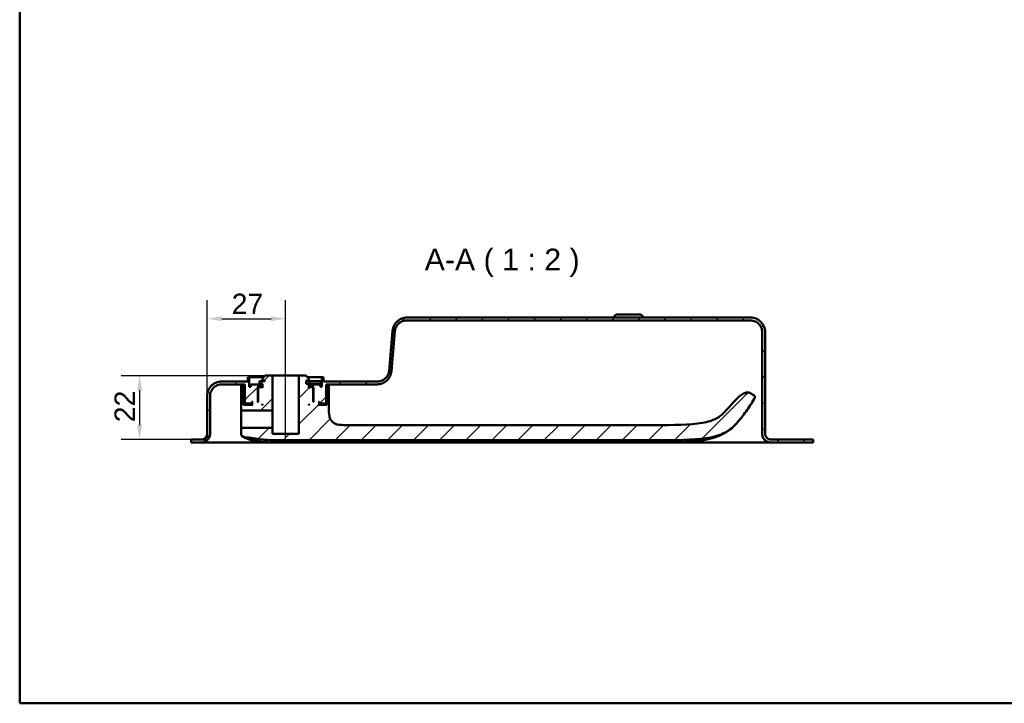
# Model space of a CAD drawing. Header units: millimetres. Extents: x 20 to 833, y 20 to 574.
# Tile 1 of 13: x 20 to 359, y 20 to 255. Entities that reach past the tile are written whole.
import ezdxf

# ---------------------------------------------------------------- set-up
doc = ezdxf.new("R2010")
doc.units = ezdxf.units.MM
doc.header["$LTSCALE"] = 2
for name, color, linetype, lineweight in [('Bemaßungen(DIN)', 7, 'Continuous', 25), ('Mittellinie(DIN)', 7, 'Continuous', 25), ('Sichtbare Kanten(DIN)', 7, 'Continuous', 50), ('Skizziergeometrie(DIN)', 7, 'Continuous', 50), ('Symbole(DIN)', 7, 'Continuous', 25)]:
    doc.layers.add(name, color=color, linetype=linetype, lineweight=lineweight)
doc.layers.add('Schraffur', color=179, linetype='Continuous', lineweight=9, true_color=0x1e1e47)
doc.styles.add('Aktuell-DINGroßer Text', font='arial.ttf')
doc.styles.add('STANDARD-DIN~0', font='arial.ttf')
doc.dimstyles.new('CAD-LAN', dxfattribs={"dimscale": 2, "dimtxt": 3.5, "dimasz": 2.5, "dimexe": 3.175, "dimexo": 0, "dimgap": 0.8, "dimtad": 1, "dimrnd": 1e-08, "dimtxsty": 'STANDARD-DIN~0', "dimcen": 0.09, "dimdle": 10, "dimclrd": 250, "dimclre": 250, "dimclrt": 250, "dimadec": 0, "dimazin": 2, "dimtfac": 1, "dimtmove": 0, "dimatfit": 3, "dimfxl": 1, "dimtolj": 1, "dimtzin": 0, "dimlwd": 25, "dimlwe": 25, "dimarcsym": 0})

# ---------------------------------------------------------------- blocks, each defined once
blk = doc.blocks.new('Ränder Standardrahmen')
at = {"layer": 'Skizziergeometrie(DIN)', "flags": 128}
blk.add_lwpolyline([(10, 10), (10, 287), (410, 287), (410, 10), (10, 10)], dxfattribs=at)
blk = doc.blocks.new('*D25')
at = {"layer": 'Bemaßungen(DIN)', "color": 250, "linetype": 'Continuous', "lineweight": 25, "true_color": 0x3f3f3f, "transparency": 16777216}
for p, q in [((84.51, 125.79), (84.51, 158.74)), ((111.51, 137.79), (111.51, 158.74)), ((89.51, 152.39), (106.51, 152.39))]:
    blk.add_line(p, q, dxfattribs=at)
at = {"layer": 'Bemaßungen(DIN)', "color": 250, "linetype": 'Continuous', "true_color": 0x3f3f3f, "transparency": 16777216}
for points in [[(89.51, 153.22), (89.51, 151.55), (84.51, 152.39)], [(106.51, 153.22), (106.51, 151.55), (111.51, 152.39)]]:
    blk.add_solid(points, dxfattribs=at)
at = {"layer": 'Defpoints', "color": 0, "linetype": 'Continuous', "transparency": 16777216}
for p in [(111.51, 152.39), (111.51, 137.79), (84.51, 125.79)]:
    blk.add_point(p, dxfattribs=at)
at = {"layer": 'Bemaßungen(DIN)', "color": 250, "linetype": 'Continuous', "lineweight": 25, "true_color": 0x3f3f3f, "transparency": 16777216, "insert": (92.93, 161.02), "char_height": 7, "attachment_point": 1, "style": 'STANDARD-DIN~0'}
blk.add_mtext('\\A1;27', dxfattribs=at)
blk = doc.blocks.new('*D26')
at = {"layer": 'Bemaßungen(DIN)', "color": 250, "linetype": 'Continuous', "lineweight": 25, "true_color": 0x3f3f3f, "transparency": 16777216}
for p, q in [((104.51, 132.79), (54.91, 132.79)), ((61.26, 127.79), (61.26, 115.79)), ((80.01, 110.79), (54.91, 110.79))]:
    blk.add_line(p, q, dxfattribs=at)
at = {"layer": 'Bemaßungen(DIN)', "color": 250, "linetype": 'Continuous', "true_color": 0x3f3f3f, "transparency": 16777216}
for points in [[(60.42, 127.79), (62.09, 127.79), (61.26, 132.79)], [(60.42, 115.79), (62.09, 115.79), (61.26, 110.79)]]:
    blk.add_solid(points, dxfattribs=at)
at = {"layer": 'Defpoints', "color": 0, "linetype": 'Continuous', "transparency": 16777216}
for p in [(104.51, 132.79), (61.26, 110.79), (80.01, 110.79)]:
    blk.add_point(p, dxfattribs=at)
at = {"layer": 'Bemaßungen(DIN)', "color": 250, "linetype": 'Continuous', "lineweight": 25, "true_color": 0x3f3f3f, "transparency": 16777216, "insert": (52.63, 116.76), "char_height": 7, "attachment_point": 1, "rotation": 90, "style": 'STANDARD-DIN~0'}
blk.add_mtext('\\A1;22', dxfattribs=at)

msp = doc.modelspace()

# ---------------------------------------------------------------- hatches: boundary and pattern name
at = {"layer": 'Schraffur'}
h = msp.add_hatch(dxfattribs=at)
h.set_pattern_fill('ANSI31', color=256, scale=50.8, style=0)
h.set_pattern_definition([(45, (0, 0), (-4.49013, 4.49013), [])])
edge = h.paths.add_edge_path()
edge.add_spline(control_points=[(85.505, 125.793), (85.505, 126.071), (85.534, 126.348), (85.646, 126.884), (85.728, 127.141), (86.046, 127.871), (86.351, 128.307), (87.097, 129.027), (87.53, 129.31), (88.482, 129.695), (88.989, 129.793), (89.505, 129.793)], knot_values=[-0.6314442, -0.6314442, -0.6314442, -0.6314442, -0.5478443, -0.5478443, -0.4667749, -0.4667749, -0.3085769, -0.3085769, -0.1547676, -0.1547676, 0, 0, 0, 0], degree=3, periodic=0)
edge.add_line((89.505, 129.793), (97.505, 129.793))
edge.add_line((97.505, 129.793), (97.505, 123.393))
edge.add_line((97.505, 123.393), (97.705, 123.193))
edge.add_line((97.705, 123.193), (99.805, 123.193))
edge.add_line((99.805, 123.193), (99.905, 123.293))
edge.add_line((99.905, 123.293), (99.905, 123.793))
edge.add_line((99.905, 123.793), (100.205, 123.793))
edge.add_line((100.205, 123.793), (100.005, 123.593))
edge.add_line((100.005, 123.593), (100.005, 122.993))
edge.add_line((100.005, 122.993), (100.205, 122.793))
edge.add_line((100.205, 122.793), (97.066, 122.793))
edge.add_line((97.066, 122.793), (97.066, 129.293))
edge.add_line((97.066, 129.293), (96.182, 129.293))
edge.add_line((96.182, 129.293), (96.182, 120.992))
edge.add_spline(control_points=[(96.182, 120.992), (96.182, 120.978), (96.183, 120.965), (96.189, 120.938), (96.193, 120.925), (96.209, 120.888), (96.224, 120.867), (96.261, 120.831), (96.283, 120.816), (96.33, 120.797), (96.356, 120.792), (96.382, 120.792)], knot_values=[-0.0315719, -0.0315719, -0.0315719, -0.0315719, -0.0273922, -0.0273922, -0.0233389, -0.0233389, -0.0154291, -0.0154291, -0.0077385, -0.0077385, 0, 0, 0, 0], degree=3, periodic=0)
edge.add_line((96.382, 120.792), (106.955, 120.792))
edge.add_line((106.955, 120.792), (106.955, 132.793))
edge.add_line((106.955, 132.793), (104.505, 132.793))
edge.add_line((104.505, 132.793), (103.505, 131.793))
edge.add_line((103.505, 131.793), (103.505, 131.093))
edge.add_line((103.505, 131.093), (104.405, 131.093))
edge.add_line((104.405, 131.093), (104.405, 130.893))
edge.add_line((104.405, 130.893), (102.488, 130.893))
edge.add_line((102.488, 130.893), (102.488, 129.993))
edge.add_line((102.488, 129.993), (103.505, 129.993))
edge.add_line((103.505, 129.993), (103.505, 128.593))
edge.add_line((103.505, 128.593), (103.305, 128.793))
edge.add_line((103.305, 128.793), (102.205, 128.793))
edge.add_line((102.205, 128.793), (102.005, 128.593))
edge.add_line((102.005, 128.593), (102.005, 123.793))
edge.add_line((102.005, 123.793), (101.755, 123.793))
edge.add_line((101.755, 123.793), (101.955, 123.993))
edge.add_line((101.955, 123.993), (101.955, 128.793))
edge.add_line((101.955, 128.793), (101.755, 128.993))
edge.add_line((101.755, 128.993), (102.505, 128.993))
edge.add_line((102.505, 128.993), (102.505, 129.793))
edge.add_line((102.505, 129.793), (99.505, 129.793))
edge.add_line((99.505, 129.793), (99.505, 128.993))
edge.add_line((99.505, 128.993), (99.005, 128.993))
edge.add_line((99.005, 128.993), (99.005, 132.293))
edge.add_line((99.005, 132.293), (98.505, 132.293))
edge.add_line((98.505, 132.293), (98.505, 130.793))
edge.add_line((98.505, 130.793), (89.505, 130.793))
edge.add_spline(control_points=[(89.505, 130.793), (89.157, 130.793), (88.811, 130.757), (88.141, 130.616), (87.819, 130.513), (86.907, 130.116), (86.361, 129.736), (85.461, 128.802), (85.109, 128.261), (84.627, 127.071), (84.505, 126.437), (84.505, 125.793)], knot_values=[-0.7893052, -0.7893052, -0.7893052, -0.7893052, -0.6848053, -0.6848053, -0.5834686, -0.5834686, -0.3857211, -0.3857211, -0.1934595, -0.1934595, 0, 0, 0, 0], degree=3, periodic=0)
edge.add_line((84.505, 125.793), (84.505, 112.793))
edge.add_spline(control_points=[(84.505, 112.793), (84.505, 112.653), (84.491, 112.515), (84.434, 112.247), (84.393, 112.118), (84.234, 111.753), (84.082, 111.535), (83.709, 111.175), (83.492, 111.034), (83.017, 110.841), (82.763, 110.793), (82.505, 110.793)], knot_values=[-0.3157221, -0.3157221, -0.3157221, -0.3157221, -0.2739221, -0.2739221, -0.2333875, -0.2333875, -0.1542884, -0.1542884, -0.0773838, -0.0773838, -0.0000019, -0.0000019, -0.0000019, -0.0000019], degree=3, periodic=0)
edge.add_line((82.505, 110.793), (80.005, 110.793))
edge.add_line((80.005, 110.793), (80.005, 110.763))
edge.add_line((80.005, 110.763), (79.005, 110.763))
edge.add_line((79.005, 110.763), (79.005, 109.793))
edge.add_line((79.005, 109.793), (82.505, 109.793))
edge.add_spline(control_points=[(82.505, 109.793), (82.714, 109.793), (82.921, 109.814), (83.324, 109.898), (83.517, 109.96), (84.064, 110.198), (84.391, 110.427), (84.931, 110.987), (85.143, 111.311), (85.432, 112.025), (85.505, 112.406), (85.505, 112.793)], knot_values=[-0.4735814, -0.4735814, -0.4735814, -0.4735814, -0.4108832, -0.4108832, -0.3500812, -0.3500812, -0.2314327, -0.2314327, -0.1160757, -0.1160757, 0, 0, 0, 0], degree=3, periodic=0)
edge.add_line((85.505, 112.793), (85.505, 125.793))
h.paths.add_polyline_path([(103.305, 122.793), (103.505, 122.993), (103.505, 122.793)], flags=0)
edge = h.paths.add_edge_path()
edge.add_spline(control_points=[(271.505, 151.793), (271.783, 151.793), (272.06, 151.764), (272.596, 151.651), (272.854, 151.569), (273.584, 151.251), (274.02, 150.947), (274.74, 150.2), (275.022, 149.767), (275.407, 148.816), (275.505, 148.308), (275.505, 147.793)], knot_values=[-0.6314442, -0.6314442, -0.6314442, -0.6314442, -0.5478443, -0.5478443, -0.4667749, -0.4667749, -0.3085769, -0.3085769, -0.1547676, -0.1547676, 0, 0, 0, 0], degree=3, periodic=0)
edge.add_line((275.505, 147.793), (275.505, 112.793))
edge.add_spline(control_points=[(275.505, 112.793), (275.505, 112.584), (275.526, 112.376), (275.611, 111.974), (275.673, 111.781), (275.911, 111.234), (276.139, 110.906), (276.699, 110.366), (277.024, 110.155), (277.738, 109.866), (278.118, 109.793), (278.505, 109.793)], knot_values=[-0.4735831, -0.4735831, -0.4735831, -0.4735831, -0.4108832, -0.4108832, -0.3500812, -0.3500812, -0.2314327, -0.2314327, -0.1160757, -0.1160757, -0.0000071, -0.0000071, -0.0000071, -0.0000071], degree=3, periodic=0)
edge.add_line((278.505, 109.793), (293.005, 109.793))
edge.add_line((293.005, 109.793), (293.005, 110.793))
edge.add_line((293.005, 110.793), (278.505, 110.793))
edge.add_spline(control_points=[(278.505, 110.793), (278.366, 110.793), (278.227, 110.807), (277.959, 110.863), (277.831, 110.904), (277.466, 111.063), (277.248, 111.215), (276.888, 111.589), (276.747, 111.805), (276.554, 112.281), (276.505, 112.535), (276.505, 112.793)], knot_values=[-0.3157143, -0.3157143, -0.3157143, -0.3157143, -0.2739221, -0.2739221, -0.2333875, -0.2333875, -0.1542884, -0.1542884, -0.0773838, -0.0773838, 0, 0, 0, 0], degree=3, periodic=0)
edge.add_line((276.505, 112.793), (276.505, 147.793))
edge.add_spline(control_points=[(276.505, 147.793), (276.505, 148.14), (276.469, 148.486), (276.329, 149.157), (276.226, 149.478), (275.828, 150.391), (275.448, 150.936), (274.515, 151.836), (273.973, 152.189), (272.784, 152.67), (272.15, 152.793), (271.505, 152.793)], knot_values=[-0.7893052, -0.7893052, -0.7893052, -0.7893052, -0.6848053, -0.6848053, -0.5834686, -0.5834686, -0.3857211, -0.3857211, -0.1934595, -0.1934595, 0, 0, 0, 0], degree=3, periodic=0)
edge.add_line((271.505, 152.793), (153.278, 152.793))
edge.add_spline(control_points=[(153.278, 152.793), (152.667, 152.793), (152.065, 152.682), (150.943, 152.254), (150.434, 151.947), (149.506, 151.137), (149.108, 150.626), (148.527, 149.48), (148.351, 148.86), (148.296, 148.218)], knot_values=[-0.746746, -0.746746, -0.746746, -0.746746, -0.5633329, -0.5633329, -0.3859905, -0.3859905, -0.193102, -0.193102, 0, 0, 0, 0], degree=3, periodic=0)
edge.add_line((148.296, 148.218), (147.12, 134.452))
edge.add_spline(control_points=[(147.12, 134.452), (147.078, 133.965), (146.95, 133.492), (146.532, 132.628), (146.252, 132.242), (145.543, 131.558), (145.109, 131.275), (144.156, 130.89), (143.649, 130.793), (143.135, 130.793)], knot_values=[-0.5973968, -0.5973968, -0.5973968, -0.5973968, -0.4506663, -0.4506663, -0.3087924, -0.3087924, -0.1544816, -0.1544816, 0, 0, 0, 0], degree=3, periodic=0)
edge.add_line((143.135, 130.793), (124.505, 130.793))
edge.add_line((124.505, 130.793), (124.505, 132.293))
edge.add_line((124.505, 132.293), (124.005, 132.293))
edge.add_line((124.005, 132.293), (124.005, 128.993))
edge.add_line((124.005, 128.993), (123.505, 128.993))
edge.add_line((123.505, 128.993), (123.505, 129.793))
edge.add_line((123.505, 129.793), (120.505, 129.793))
edge.add_line((120.505, 129.793), (120.505, 128.993))
edge.add_line((120.505, 128.993), (121.255, 128.993))
edge.add_line((121.255, 128.993), (121.055, 128.793))
edge.add_line((121.055, 128.793), (121.055, 123.993))
edge.add_line((121.055, 123.993), (121.255, 123.793))
edge.add_line((121.255, 123.793), (121.005, 123.793))
edge.add_line((121.005, 123.793), (121.005, 128.593))
edge.add_line((121.005, 128.593), (120.805, 128.793))
edge.add_line((120.805, 128.793), (119.705, 128.793))
edge.add_line((119.705, 128.793), (119.505, 128.593))
edge.add_line((119.505, 128.593), (119.505, 129.993))
edge.add_line((119.505, 129.993), (118.605, 129.993))
edge.add_line((118.605, 129.993), (118.605, 131.093))
edge.add_line((118.605, 131.093), (119.505, 131.093))
edge.add_line((119.505, 131.093), (119.505, 131.793))
edge.add_line((119.505, 131.793), (118.505, 132.793))
edge.add_line((118.505, 132.793), (116.055, 132.793))
edge.add_line((116.055, 132.793), (116.055, 112.793))
edge.add_line((116.055, 112.793), (106.955, 112.793))
edge.add_line((106.955, 112.793), (106.955, 114.793))
edge.add_line((106.955, 114.793), (96.382, 114.793))
edge.add_spline(control_points=[(96.382, 114.793), (96.368, 114.793), (96.354, 114.791), (96.327, 114.786), (96.314, 114.782), (96.278, 114.766), (96.256, 114.75), (96.22, 114.713), (96.206, 114.691), (96.186, 114.644), (96.182, 114.619), (96.182, 114.593)], knot_values=[-0.0315719, -0.0315719, -0.0315719, -0.0315719, -0.0273918, -0.0273918, -0.0233382, -0.0233382, -0.0154284, -0.0154284, -0.0077381, -0.0077381, 0, 0, 0, 0], degree=3, periodic=0)
edge.add_line((96.182, 114.593), (96.182, 113.017))
edge.add_spline(control_points=[(96.182, 113.017), (96.182, 112.866), (96.182, 112.718), (96.218, 112.487), (96.242, 112.401), (96.326, 112.24), (96.383, 112.172), (96.587, 112), (96.761, 111.922), (96.941, 111.841)], knot_values=[-0.1648888, -0.1648888, -0.1648888, -0.1648888, -0.1216223, -0.1216223, -0.0914607, -0.0914607, -0.0593273, -0.0593273, -0.0000074, -0.0000074, -0.0000074, -0.0000074], degree=3, periodic=0)
edge.add_line((96.941, 111.841), (97.51, 111.584))
edge.add_spline(control_points=[(97.51, 111.584), (97.563, 111.56), (97.604, 111.542), (97.7, 111.523), (97.745, 111.525), (97.804, 111.527)], knot_values=[-0.0352044, -0.0352044, -0.0352044, -0.0352044, -0.0177737, -0.0177737, 0, 0, 0, 0], degree=3, periodic=0)
edge.add_spline(control_points=[(97.804, 111.527), (98.441, 111.547), (99.076, 111.481), (100.357, 111.277), (100.986, 111.139), (101.583, 111.036)], knot_values=[-0.3581126, -0.3581126, -0.3581126, -0.3581126, -0.1813191, -0.1813191, 0, 0, 0, 0], degree=3, periodic=0)
edge.add_spline(control_points=[(101.583, 111.036), (102.017, 110.961), (102.458, 110.9), (103.383, 110.795), (103.875, 110.753), (104.364, 110.722)], knot_values=[-0.279174, -0.279174, -0.279174, -0.279174, -0.1469208, -0.1469208, 0, 0, 0, 0], degree=3, periodic=0)
edge.add_spline(control_points=[(104.364, 110.722), (105.496, 110.649), (106.74, 110.626), (109.006, 110.606), (110.186, 110.608), (111.366, 110.608)], knot_values=[-0.6798684, -0.6798684, -0.6798684, -0.6798684, -0.3539335, -0.3539335, 0, 0, 0, 0], degree=3, periodic=0)
edge.add_line((111.366, 110.608), (238.22, 110.608))
edge.add_spline(control_points=[(238.22, 110.608), (246.097, 110.608), (251.666, 110.608), (258.517, 111.611), (260.526, 112.155), (264.4, 113.996), (265.669, 115.288), (266.732, 116.469)], knot_values=[-1.5083222, -1.5083222, -1.5083222, -1.5083222, -0.8447784, -0.8447784, -0.4766175, -0.4766175, 0, 0, 0, 0], degree=3, periodic=0)
edge.add_spline(control_points=[(266.732, 116.469), (267.878, 117.743), (268.954, 119.074), (270.971, 121.862), (271.906, 123.312), (272.767, 124.809)], knot_values=[-1.0323361, -1.0323361, -1.0323361, -1.0323361, -0.5182091, -0.5182091, -0.0000071, -0.0000071, -0.0000071, -0.0000071], degree=3, periodic=0)
edge.add_spline(control_points=[(272.767, 124.809), (272.854, 124.961), (272.942, 125.116), (273.006, 125.343), (273.017, 125.417), (273.009, 125.56), (272.992, 125.625), (272.924, 125.765), (272.868, 125.832), (272.695, 125.994), (272.554, 126.08), (272.416, 126.165)], knot_values=[-0.1747326, -0.1747326, -0.1747326, -0.1747326, -0.122642, -0.122642, -0.09872, -0.09872, -0.076506, -0.076506, -0.0486237, -0.0486237, -0.000008, -0.000008, -0.000008, -0.000008], degree=3, periodic=0)
edge.add_line((272.416, 126.165), (271.549, 126.695))
edge.add_spline(control_points=[(271.549, 126.695), (271.449, 126.756), (271.341, 126.822), (271.094, 126.932), (270.955, 126.979), (270.579, 127.035), (270.309, 127.035), (269.349, 126.797), (268.763, 126.447), (266.351, 124.799), (264.505, 122.266), (262.528, 120.23)], knot_values=[-1.2874361, -1.2874361, -1.2874361, -1.2874361, -1.2013746, -1.2013746, -1.1219386, -1.1219386, -1.0228769, -1.0228769, -0.8514442, -0.8514442, -0.0000003, -0.0000003, -0.0000003, -0.0000003], degree=3, periodic=0)
edge.add_spline(control_points=[(262.528, 120.23), (261.785, 119.463), (260.937, 118.679), (258.406, 117.367), (256.887, 116.872), (250.653, 115.781), (245.071, 115.781), (238.22, 115.781)], knot_values=[-4.1260149, -4.1260149, -4.1260149, -4.1260149, -3.0511221, -3.0511221, -2.0553656, -2.0553656, 0, 0, 0, 0], degree=3, periodic=0)
edge.add_line((238.22, 115.781), (132.368, 115.781))
edge.add_spline(control_points=[(132.368, 115.781), (131.241, 115.781), (130.158, 115.781), (128.776, 116.145), (128.361, 116.314), (127.642, 116.8), (127.355, 117.092), (126.838, 117.882), (126.662, 118.379), (126.368, 119.775), (126.368, 120.757), (126.368, 121.781)], knot_values=[-1.1173729, -1.1173729, -1.1173729, -1.1173729, -0.7826717, -0.7826717, -0.6296764, -0.6296764, -0.486522, -0.486522, -0.3073065, -0.3073065, 0, 0, 0, 0], degree=3, periodic=0)
edge.add_line((126.368, 121.781), (126.368, 129.293))
edge.add_line((126.368, 129.293), (125.666, 129.293))
edge.add_line((125.666, 129.293), (125.666, 122.793))
edge.add_line((125.666, 122.793), (122.805, 122.793))
edge.add_line((122.805, 122.793), (123.005, 122.993))
edge.add_line((123.005, 122.993), (123.005, 123.593))
edge.add_line((123.005, 123.593), (122.805, 123.793))
edge.add_line((122.805, 123.793), (123.105, 123.793))
edge.add_line((123.105, 123.793), (123.105, 123.293))
edge.add_line((123.105, 123.293), (123.205, 123.193))
edge.add_line((123.205, 123.193), (125.305, 123.193))
edge.add_line((125.305, 123.193), (125.505, 123.393))
edge.add_line((125.505, 123.393), (125.505, 129.793))
edge.add_line((125.505, 129.793), (142.931, 129.793))
edge.add_spline(control_points=[(142.931, 129.793), (143.54, 129.793), (144.141, 129.902), (145.259, 130.328), (145.768, 130.634), (146.696, 131.44), (147.095, 131.951), (147.679, 133.095), (147.856, 133.716), (147.912, 134.357)], knot_values=[-0.7457209, -0.7457209, -0.7457209, -0.7457209, -0.5628408, -0.5628408, -0.3859976, -0.3859976, -0.1930948, -0.1930948, 0, 0, 0, 0], degree=3, periodic=0)
edge.add_line((147.912, 134.357), (149.118, 148.141))
edge.add_spline(control_points=[(149.118, 148.141), (149.16, 148.627), (149.289, 149.098), (149.707, 149.96), (149.986, 150.344), (150.694, 151.027), (151.128, 151.31), (152.081, 151.695), (152.588, 151.793), (153.103, 151.793)], knot_values=[-0.5965767, -0.5965767, -0.5965767, -0.5965767, -0.4502726, -0.4502726, -0.3087981, -0.3087981, -0.1544759, -0.1544759, 0, 0, 0, 0], degree=3, periodic=0)
edge.add_line((153.103, 151.793), (271.505, 151.793))
h.paths.add_polyline_path([(119.505, 122.993), (119.705, 122.793), (119.505, 122.793)], flags=0)

# ---------------------------------------------------------------- linework, layer by layer
at = {"layer": 'Mittellinie(DIN)', "linetype": 'Continuous'}
msp.add_line((111.505, 111.792), (111.505, 137.793), dxfattribs=at)
at = {"layer": 'Sichtbare Kanten(DIN)'}
for p, q in [((271.505, 152.793), (153.278, 152.793)), ((225.255, 153.793), (224.255, 152.793)), ((225.255, 153.793), (233.755, 153.793)), ((233.755, 153.793), (234.755, 152.793)), ((153.103, 151.793), (271.505, 151.793)), ((148.296, 148.218), (147.12, 134.452)), ((147.912, 134.357), (149.118, 148.141)), ((275.505, 147.793), (275.505, 112.793)), ((276.505, 112.793), (276.505, 147.793)), ((276.505, 147.793), (276.505, 147.793)), ((276.505, 147.793), (276.505, 112.793)), ((99.005, 132.293), (98.505, 132.293)), ((98.505, 132.293), (98.505, 130.793)), ((99.005, 128.993), (99.005, 132.293)), ((99.005, 132.293), (104.005, 132.293)), ((104.505, 132.793), (103.505, 131.793)), ((106.955, 132.793), (104.505, 132.793)), ((106.955, 120.792), (106.955, 132.793)), ((106.955, 132.793), (116.055, 132.793)), ((118.505, 132.793), (116.055, 132.793)), ((116.055, 132.793), (116.055, 112.793)), ((119.505, 131.793), (118.505, 132.793)), ((119.005, 132.293), (124.005, 132.293)), ((124.505, 132.293), (124.005, 132.293)), ((124.005, 132.293), (124.005, 128.993)), ((124.505, 130.793), (124.505, 132.293)), ((98.505, 130.793), (89.505, 130.793)), ((89.505, 129.793), (97.505, 129.793)), ((97.066, 129.293), (96.182, 129.293)), ((96.182, 129.293), (96.182, 120.992)), ((97.066, 122.793), (97.066, 129.293)), ((97.505, 129.293), (97.066, 129.293)), ((97.505, 129.793), (97.505, 123.393)), ((99.505, 128.993), (99.005, 128.993)), ((102.505, 129.793), (99.505, 129.793)), ((99.505, 129.793), (99.505, 128.993)), ((101.955, 128.793), (101.755, 128.993)), ((101.755, 128.993), (102.505, 128.993)), ((101.955, 123.993), (101.955, 128.793)), ((101.955, 128.793), (102.205, 128.793)), ((102.205, 128.793), (102.005, 128.593)), ((103.305, 128.793), (102.205, 128.793)), ((104.405, 130.893), (102.488, 130.893)), ((102.488, 130.893), (102.488, 129.993)), ((102.488, 129.993), (103.505, 129.993)), ((102.505, 128.993), (102.505, 129.793)), ((102.505, 129.793), (103.505, 129.793)), ((103.505, 128.993), (102.505, 128.993)), ((103.505, 128.593), (103.305, 128.793)), ((103.505, 128.793), (103.305, 128.793)), ((103.505, 131.793), (103.505, 131.093)), ((103.505, 131.093), (104.405, 131.093)), ((103.505, 129.993), (103.505, 128.593)), ((104.405, 131.093), (104.405, 130.893)), ((118.605, 129.993), (118.605, 131.093)), ((118.605, 131.093), (119.505, 131.093)), ((119.763, 130.893), (118.605, 130.893)), ((119.505, 129.993), (118.605, 129.993)), ((119.505, 131.093), (119.505, 131.793)), ((119.505, 128.593), (119.505, 129.993)), ((119.505, 129.993), (119.763, 129.993)), ((119.505, 129.793), (120.505, 129.793)), ((120.505, 128.993), (119.505, 128.993)), ((119.705, 128.793), (119.505, 128.593)), ((119.705, 128.793), (119.505, 128.793)), ((120.805, 128.793), (119.705, 128.793)), ((123.463, 130.893), (119.763, 130.893)), ((119.763, 130.893), (119.763, 129.993)), ((119.763, 129.993), (123.463, 129.993)), ((123.505, 129.793), (120.505, 129.793)), ((120.505, 129.793), (120.505, 128.993)), ((120.505, 128.993), (121.255, 128.993)), ((121.005, 128.593), (120.805, 128.793)), ((120.805, 128.793), (121.055, 128.793)), ((121.255, 128.993), (121.055, 128.793)), ((121.055, 128.793), (121.055, 123.993)), ((123.463, 130.893), (123.463, 129.993)), ((123.505, 128.993), (123.505, 129.793)), ((124.005, 128.993), (123.505, 128.993)), ((143.135, 130.793), (124.505, 130.793)), ((125.505, 123.393), (125.505, 129.793)), ((125.505, 129.793), (142.931, 129.793)), ((125.666, 129.293), (125.505, 129.293)), ((126.368, 129.293), (125.666, 129.293)), ((125.666, 129.293), (125.666, 122.793)), ((126.368, 121.781), (126.368, 129.293)), ((84.505, 125.793), (84.505, 112.793)), ((84.505, 112.793), (84.505, 125.793)), ((85.505, 112.793), (85.505, 125.793)), ((102.005, 128.593), (102.005, 123.793)), ((121.005, 123.793), (121.005, 128.593)), ((272.416, 126.165), (271.549, 126.695)), ((100.205, 122.793), (97.066, 122.793)), ((97.505, 123.393), (97.705, 123.193)), ((97.705, 123.193), (99.805, 123.193)), ((99.805, 123.193), (99.905, 123.293)), ((99.805, 123.193), (100.005, 123.193)), ((99.905, 123.293), (99.905, 123.793)), ((99.905, 123.793), (100.205, 123.793)), ((100.005, 123.293), (99.905, 123.293)), ((100.205, 123.793), (100.005, 123.593)), ((100.005, 123.593), (100.005, 122.993)), ((100.005, 122.993), (100.205, 122.793)), ((101.755, 123.793), (101.955, 123.993)), ((102.005, 123.793), (101.755, 123.793)), ((102.005, 123.993), (101.955, 123.993)), ((103.305, 122.793), (103.505, 122.993)), ((103.505, 122.793), (103.305, 122.793)), ((103.505, 122.993), (103.505, 122.793)), ((119.505, 122.993), (119.705, 122.793)), ((119.505, 122.793), (119.505, 122.993)), ((119.705, 122.793), (119.505, 122.793)), ((121.055, 123.993), (121.005, 123.993)), ((121.255, 123.793), (121.005, 123.793)), ((121.055, 123.993), (121.255, 123.793)), ((123.005, 123.593), (122.805, 123.793)), ((122.805, 123.793), (123.105, 123.793)), ((122.805, 122.793), (123.005, 122.993)), ((125.666, 122.793), (122.805, 122.793)), ((123.005, 122.993), (123.005, 123.593)), ((123.105, 123.293), (123.005, 123.293)), ((123.005, 123.193), (123.205, 123.193)), ((123.105, 123.793), (123.105, 123.293)), ((123.105, 123.293), (123.205, 123.193)), ((123.205, 123.193), (125.305, 123.193)), ((125.305, 123.193), (125.505, 123.393)), ((96.382, 120.792), (106.955, 120.792)), ((106.955, 120.792), (106.955, 117.793)), ((106.955, 117.793), (106.955, 114.793)), ((238.22, 115.781), (132.368, 115.781)), ((84.505, 112.793), (84.505, 112.793)), ((96.182, 114.593), (96.182, 113.017)), ((106.955, 114.793), (96.382, 114.793)), ((96.941, 111.841), (97.51, 111.584)), ((106.955, 112.793), (106.955, 114.793)), ((116.055, 112.793), (106.955, 112.793)), ((80.005, 110.763), (79.005, 110.763)), ((79.005, 110.763), (79.005, 109.793)), ((79.005, 109.793), (79.005, 110.763)), ((79.005, 109.793), (82.505, 109.793)), ((82.505, 110.793), (80.005, 110.793)), ((80.005, 110.793), (80.005, 110.763)), ((80.005, 110.793), (80.005, 110.763)), ((82.529, 109.793), (87.817, 109.793)), ((87.817, 109.793), (108.043, 109.793)), ((108.043, 109.793), (252.967, 109.793)), ((111.366, 110.608), (238.22, 110.608)), ((293.005, 110.793), (278.505, 110.793)), ((278.505, 109.793), (293.005, 109.793)), ((293.005, 109.793), (293.005, 110.793)), ((293.005, 109.793), (293.005, 110.763)), ((293.005, 109.793), (293.005, 109.793))]:
    msp.add_line(p, q, dxfattribs=at)
for points, degree, knots in [([(153.278, 152.793), (152.667, 152.793), (152.065, 152.682), (150.943, 152.254), (150.434, 151.947), (149.506, 151.137), (149.108, 150.626), (148.527, 149.48), (148.351, 148.86), (148.296, 148.218)], 3, [-0.74674605, -0.74674605, -0.74674605, -0.74674605, -0.56333292, -0.56333292, -0.38599047, -0.38599047, -0.19310203, -0.19310203, 0, 0, 0, 0]), ([(276.505, 147.793), (276.505, 148.14), (276.469, 148.486), (276.329, 149.157), (276.226, 149.478), (275.828, 150.391), (275.448, 150.936), (274.515, 151.836), (273.973, 152.189), (272.784, 152.67), (272.15, 152.793), (271.505, 152.793)], 3, [-0.78930523, -0.78930523, -0.78930523, -0.78930523, -0.68480532, -0.68480532, -0.58346864, -0.58346864, -0.38572109, -0.38572109, -0.19345948, -0.19345948, 0, 0, 0, 0]), ([(149.118, 148.141), (149.16, 148.627), (149.289, 149.098), (149.707, 149.96), (149.986, 150.344), (150.694, 151.027), (151.128, 151.31), (152.081, 151.695), (152.588, 151.793), (153.103, 151.793)], 3, [-0.59657674, -0.59657674, -0.59657674, -0.59657674, -0.45027262, -0.45027262, -0.30879806, -0.30879806, -0.15447588, -0.15447588, 0, 0, 0, 0]), ([(271.505, 151.793), (271.783, 151.793), (272.06, 151.764), (272.596, 151.651), (272.854, 151.569), (273.584, 151.251), (274.02, 150.947), (274.74, 150.2), (275.022, 149.767), (275.407, 148.816), (275.505, 148.308), (275.505, 147.793)], 3, [-0.63144419, -0.63144419, -0.63144419, -0.63144419, -0.54784426, -0.54784426, -0.46677491, -0.46677491, -0.30857687, -0.30857687, -0.15476758, -0.15476758, 0, 0, 0, 0]), ([(142.931, 129.793), (143.54, 129.793), (144.141, 129.902), (145.259, 130.328), (145.768, 130.634), (146.696, 131.44), (147.095, 131.951), (147.679, 133.095), (147.856, 133.716), (147.912, 134.357)], 3, [-0.74572093, -0.74572093, -0.74572093, -0.74572093, -0.56284077, -0.56284077, -0.38599757, -0.38599757, -0.19309485, -0.19309485, 0, 0, 0, 0]), ([(147.12, 134.452), (147.078, 133.965), (146.95, 133.492), (146.532, 132.628), (146.252, 132.242), (145.543, 131.558), (145.109, 131.275), (144.156, 130.89), (143.649, 130.793), (143.135, 130.793)], 3, [-0.59739685, -0.59739685, -0.59739685, -0.59739685, -0.45066634, -0.45066634, -0.30879238, -0.30879238, -0.15448162, -0.15448162, -0.00000002, -0.00000002, -0.00000002, -0.00000002]), ([(89.505, 130.793), (89.157, 130.793), (88.811, 130.757), (88.141, 130.616), (87.819, 130.513), (86.907, 130.116), (86.361, 129.736), (85.461, 128.802), (85.109, 128.261), (84.627, 127.071), (84.505, 126.437), (84.505, 125.793)], 3, [-0.78930523, -0.78930523, -0.78930523, -0.78930523, -0.68480532, -0.68480532, -0.58346864, -0.58346864, -0.38572109, -0.38572109, -0.19345948, -0.19345948, 0, 0, 0, 0]), ([(85.505, 125.793), (85.505, 126.071), (85.534, 126.348), (85.646, 126.884), (85.728, 127.141), (86.046, 127.871), (86.351, 128.307), (87.097, 129.027), (87.53, 129.31), (88.482, 129.695), (88.989, 129.793), (89.505, 129.793)], 3, [-0.63144419, -0.63144419, -0.63144419, -0.63144419, -0.54784426, -0.54784426, -0.46677491, -0.46677491, -0.30857687, -0.30857687, -0.15476759, -0.15476759, 0, 0, 0, 0]), ([(271.549, 126.695), (271.449, 126.756), (271.341, 126.822), (271.094, 126.932), (270.955, 126.979), (270.579, 127.035), (270.309, 127.035), (269.349, 126.797), (268.763, 126.447), (266.351, 124.799), (264.505, 122.266), (262.528, 120.23)], 3, [-1.2874361, -1.2874361, -1.2874361, -1.2874361, -1.2013746, -1.2013746, -1.1219386, -1.1219386, -1.0228769, -1.0228769, -0.8514442, -0.8514442, -0.0000003, -0.0000003, -0.0000003, -0.0000003]), ([(272.767, 124.809), (272.854, 124.961), (272.942, 125.116), (273.006, 125.343), (273.017, 125.417), (273.009, 125.56), (272.992, 125.625), (272.924, 125.765), (272.868, 125.832), (272.695, 125.994), (272.554, 126.08), (272.416, 126.165)], 3, [-0.17473264, -0.17473264, -0.17473264, -0.17473264, -0.12264195, -0.12264195, -0.09871995, -0.09871995, -0.07650599, -0.07650599, -0.04862372, -0.04862372, -0.00000804, -0.00000804, -0.00000804, -0.00000804]), ([(272.416, 126.165), (272.56, 126.077), (272.707, 125.989), (272.864, 125.833), (272.898, 125.793), (272.956, 125.705), (272.979, 125.656), (273.008, 125.555), (273.015, 125.502), (273.012, 125.343), (272.98, 125.236), (272.913, 125.078), (272.883, 125.018), (272.846, 124.949), (272.838, 124.934), (272.818, 124.899), (272.807, 124.88), (272.793, 124.855), (272.789, 124.848), (272.782, 124.836), (272.78, 124.832), (272.776, 124.825), (272.775, 124.823), (272.772, 124.819), (272.772, 124.817), (272.77, 124.814), (272.769, 124.813), (272.768, 124.811), (272.768, 124.81), (272.767, 124.809)], 3, [0, 0, 0, 0, 0.05051559, 0.05051559, 0.06623846, 0.06623846, 0.08204345, 0.08204345, 0.09788017, 0.09788017, 0.12993928, 0.12993928, 0.14980794, 0.14980794, 0.15559386, 0.15559386, 0.16491787, 0.16491787, 0.16962555, 0.16962555, 0.171964, 0.171964, 0.17317906, 0.17317906, 0.1738357, 0.1738357, 0.17419008, 0.17419008, 0.17455971, 0.17455971, 0.17455971, 0.17455971]), ([(266.732, 116.469), (267.878, 117.743), (268.954, 119.074), (270.971, 121.862), (271.906, 123.312), (272.767, 124.809)], 3, [-1.0323361, -1.0323361, -1.0323361, -1.0323361, -0.5182091, -0.5182091, -0.0000071, -0.0000071, -0.0000071, -0.0000071]), ([(96.182, 120.992), (96.182, 120.978), (96.183, 120.965), (96.189, 120.938), (96.193, 120.925), (96.209, 120.888), (96.224, 120.867), (96.261, 120.831), (96.283, 120.816), (96.33, 120.797), (96.356, 120.792), (96.382, 120.792)], 3, [-0.031571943, -0.031571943, -0.031571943, -0.031571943, -0.027392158, -0.027392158, -0.023338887, -0.023338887, -0.015429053, -0.015429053, -0.007738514, -0.007738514, 0, 0, 0, 0]), ([(96.206, 117.793), (96.206, 118.21), (96.204, 118.841), (96.198, 119.583), (96.194, 120.069), (96.189, 120.471), (96.185, 120.768), (96.182, 120.951), (96.182, 120.992), (96.182, 120.992)], 3, [0, 0, 0, 0, 0.12296015, 0.18444022, 0.2459203, 0.30740037, 0.36888044, 0.43036052, 0.49150589, 0.49150589, 0.49150589, 0.49150589]), ([(132.368, 115.781), (131.241, 115.781), (130.158, 115.781), (128.776, 116.145), (128.361, 116.314), (127.642, 116.8), (127.355, 117.092), (126.838, 117.882), (126.662, 118.379), (126.368, 119.775), (126.368, 120.757), (126.368, 121.781)], 3, [-1.1173729, -1.1173729, -1.1173729, -1.1173729, -0.7826717, -0.7826717, -0.6296764, -0.6296764, -0.486522, -0.486522, -0.3073065, -0.3073065, 0, 0, 0, 0]), ([(262.528, 120.23), (261.785, 119.463), (260.937, 118.679), (258.406, 117.367), (256.887, 116.872), (250.653, 115.781), (245.071, 115.781), (238.22, 115.781)], 3, [-4.1260149, -4.1260149, -4.1260149, -4.1260149, -3.0511221, -3.0511221, -2.0553656, -2.0553656, 0, 0, 0, 0]), ([(96.182, 114.593), (96.182, 114.593), (96.182, 114.634), (96.185, 114.818), (96.189, 115.115), (96.194, 115.516), (96.198, 116.003), (96.204, 116.744), (96.206, 117.375), (96.206, 117.793)], 3, [0.49214697, 0.49214697, 0.49214697, 0.49214697, 0.5533206, 0.61480065, 0.6762807, 0.73776075, 0.7992408, 0.86072085, 0.98368095, 0.98368095, 0.98368095, 0.98368095]), ([(238.22, 110.608), (246.097, 110.608), (251.666, 110.608), (258.517, 111.611), (260.526, 112.155), (264.4, 113.996), (265.669, 115.288), (266.732, 116.469)], 3, [-1.5083222, -1.5083222, -1.5083222, -1.5083222, -0.8447784, -0.8447784, -0.4766175, -0.4766175, 0, 0, 0, 0]), ([(238.22, 109.793), (238.597, 109.793), (239.352, 109.794), (240.485, 109.794), (241.996, 109.797), (243.886, 109.813), (245.776, 109.845), (247.666, 109.903), (249.555, 109.994), (251.44, 110.131), (253.32, 110.324), (255.191, 110.591), (257.046, 110.949), (258.876, 111.424), (260.661, 112.043), (262.716, 112.996), (264.301, 114.049), (265.449, 115.076), (266.235, 115.917), (266.732, 116.469)], 5, [0, 0, 0, 0, 0, 0, 0.188639, 0.3776471, 0.5666552, 0.7556633, 0.9446714, 1.1336795, 1.3226876, 1.5116957, 1.7007038, 1.8897119, 2.07872, 2.2677281, 2.4567361, 2.6457442, 3.0237604, 3.0237604, 3.0237604, 3.0237604, 3.0237604, 3.0237604]), ([(84.505, 112.793), (84.505, 112.653), (84.491, 112.515), (84.434, 112.247), (84.393, 112.118), (84.234, 111.753), (84.082, 111.535), (83.709, 111.175), (83.492, 111.034), (83.017, 110.841), (82.763, 110.793), (82.505, 110.793)], 3, [-0.31572209, -0.31572209, -0.31572209, -0.31572209, -0.27392213, -0.27392213, -0.23338746, -0.23338746, -0.15428844, -0.15428844, -0.07738379, -0.07738379, -0.00000194, -0.00000194, -0.00000194, -0.00000194]), ([(82.505, 109.793), (82.714, 109.793), (82.921, 109.814), (83.324, 109.898), (83.517, 109.96), (84.064, 110.198), (84.391, 110.427), (84.931, 110.987), (85.143, 111.311), (85.432, 112.025), (85.505, 112.406), (85.505, 112.793)], 3, [-0.47358135, -0.47358135, -0.47358135, -0.47358135, -0.41088319, -0.41088319, -0.35008119, -0.35008119, -0.23143265, -0.23143265, -0.11607569, -0.11607569, 0, 0, 0, 0]), ([(96.382, 114.793), (96.368, 114.793), (96.354, 114.791), (96.327, 114.786), (96.314, 114.782), (96.278, 114.766), (96.256, 114.75), (96.22, 114.713), (96.206, 114.691), (96.186, 114.644), (96.182, 114.619), (96.182, 114.593)], 3, [-0.031571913, -0.031571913, -0.031571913, -0.031571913, -0.0273918, -0.0273918, -0.023338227, -0.023338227, -0.015428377, -0.015428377, -0.007738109, -0.007738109, 0, 0, 0, 0]), ([(96.182, 113.017), (96.182, 112.866), (96.182, 112.718), (96.218, 112.487), (96.242, 112.401), (96.326, 112.24), (96.383, 112.172), (96.587, 112), (96.761, 111.922), (96.941, 111.841)], 3, [-0.1648888, -0.1648888, -0.1648888, -0.1648888, -0.12162228, -0.12162228, -0.09146067, -0.09146067, -0.0593273, -0.0593273, -0.00000738, -0.00000738, -0.00000738, -0.00000738]), ([(98.856, 110.862), (98.758, 110.894), (98.663, 110.926), (98.27, 111.062), (97.999, 111.167), (97.485, 111.386), (97.26, 111.496), (96.748, 111.778), (96.551, 111.961), (96.398, 112.154), (96.407, 112.145), (96.362, 112.203), (96.362, 112.204), (96.349, 112.22)], 3, [0.9123892, 0.9123892, 0.9123892, 0.9123892, 0.9497568, 0.9497568, 1.0715078, 1.0715078, 1.2223249, 1.2223249, 1.51461, 1.51461, 1.8291708, 1.8291708, 2.2485694, 2.2485694, 2.2485694, 2.2485694]), ([(275.505, 112.793), (275.505, 112.584), (275.526, 112.376), (275.611, 111.974), (275.673, 111.781), (275.911, 111.234), (276.139, 110.906), (276.699, 110.366), (277.024, 110.155), (277.738, 109.866), (278.118, 109.793), (278.505, 109.793)], 3, [-0.47358314, -0.47358314, -0.47358314, -0.47358314, -0.41088319, -0.41088319, -0.35008119, -0.35008119, -0.23143265, -0.23143265, -0.11607569, -0.11607569, -0.00000713, -0.00000713, -0.00000713, -0.00000713]), ([(278.505, 110.793), (278.366, 110.793), (278.227, 110.807), (277.959, 110.863), (277.831, 110.904), (277.466, 111.063), (277.248, 111.215), (276.888, 111.589), (276.747, 111.805), (276.554, 112.281), (276.505, 112.535), (276.505, 112.793)], 3, [-0.31571427, -0.31571427, -0.31571427, -0.31571427, -0.27392213, -0.27392213, -0.23338746, -0.23338746, -0.15428844, -0.15428844, -0.07738379, -0.07738379, 0, 0, 0, 0]), ([(82.505, 109.793), (82.505, 109.793), (82.505, 109.793), (82.505, 109.793), (82.505, 109.793), (82.506, 109.793), (82.506, 109.793), (82.509, 109.793), (82.515, 109.793), (82.529, 109.793)], 3, [60.49845366, 60.49845366, 60.49845366, 60.49845366, 60.53427733, 60.53427733, 60.56427219, 60.56427219, 60.59426706, 60.59426706, 60.74424136, 60.74424136, 60.74424136, 60.74424136]), ([(97.51, 111.584), (97.563, 111.56), (97.604, 111.542), (97.7, 111.523), (97.745, 111.525), (97.804, 111.527)], 3, [-0.035204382, -0.035204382, -0.035204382, -0.035204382, -0.017773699, -0.017773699, -0.000000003, -0.000000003, -0.000000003, -0.000000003]), ([(97.804, 111.527), (98.441, 111.547), (99.076, 111.481), (100.357, 111.277), (100.986, 111.139), (101.581, 111.036)], 3, [-0.35811259, -0.35811259, -0.35811259, -0.35811259, -0.18131912, -0.18131912, 0, 0, 0, 0]), ([(98.507, 110.984), (98.635, 110.937), (98.936, 110.831), (99.378, 110.692), (99.895, 110.553), (100.458, 110.425), (100.814, 110.352), (100.916, 110.332)], 5, [19.29728714, 19.29728714, 19.29728714, 19.29728714, 19.29728714, 19.29728714, 19.41438271, 19.54730419, 19.60041559, 19.60041559, 19.60041559, 19.60041559, 19.60041559, 19.60041559]), ([(107.56, 109.802), (107.554, 109.803), (107.548, 109.803), (107.488, 109.803), (107.435, 109.804), (107.096, 109.808), (106.811, 109.812), (105.765, 109.833), (105.005, 109.86), (103.438, 109.963), (102.628, 110.046), (101.31, 110.25), (100.786, 110.351), (100.29, 110.466)], 3, [0.00817974, 0.00817974, 0.00817974, 0.00817974, 0.01005578, 0.01005578, 0.02609863, 0.02609863, 0.11166158, 0.11166158, 0.33990077, 0.33990077, 0.58274555, 0.58274555, 0.74497816, 0.74497816, 0.74497816, 0.74497816]), ([(101.583, 111.036), (102.017, 110.961), (102.458, 110.9), (103.383, 110.795), (103.875, 110.753), (104.364, 110.722)], 3, [-0.27917395, -0.27917395, -0.27917395, -0.27917395, -0.14692081, -0.14692081, 0, 0, 0, 0]), ([(104.364, 110.722), (105.496, 110.649), (106.74, 110.626), (109.006, 110.606), (110.186, 110.608), (111.366, 110.608)], 3, [-0.67986841, -0.67986841, -0.67986841, -0.67986841, -0.35393347, -0.35393347, 0, 0, 0, 0]), ([(111.361, 109.793), (111.368, 109.793), (114.514, 109.793), (120.849, 109.793), (130.404, 109.793), (143.081, 109.793), (158.931, 109.793), (174.798, 109.793), (190.651, 109.793), (204.918, 109.793), (217.609, 109.794), (227.123, 109.793), (233.463, 109.794), (236.634, 109.793), (238.22, 109.793)], 5, [20.6437384, 20.6437384, 20.6437384, 20.6437384, 20.6437384, 20.6437384, 20.6474288, 22.2330696, 23.8187104, 25.4043512, 26.989992, 28.5756328, 30.1612736, 31.7469144, 32.5397348, 33.3329244, 33.3329244, 33.3329244, 33.3329244, 33.3329244, 33.3329244]), ([(252.967, 109.793), (253.182, 109.793), (253.397, 109.793), (253.613, 109.793), (253.814, 109.793), (254.016, 109.793), (254.218, 109.793), (254.319, 109.793), (254.42, 109.793), (254.52, 109.793), (254.816, 109.793), (255.111, 109.793), (255.428, 109.793), (255.436, 109.793), (255.443, 109.793), (255.451, 109.793), (256.338, 109.793), (257.135, 109.793), (257.943, 109.793), (257.957, 109.793), (257.972, 109.793), (257.987, 109.793), (258.808, 109.793), (259.636, 109.793), (260.459, 109.793), (260.467, 109.793), (260.475, 109.793), (260.483, 109.793), (261.31, 109.793), (262.131, 109.793), (262.941, 109.793), (262.948, 109.793), (262.954, 109.793), (262.96, 109.793), (264.593, 109.793), (266.189, 109.793), (267.663, 109.793), (269.148, 109.793), (270.561, 109.793), (271.809, 109.793), (273.058, 109.793), (274.183, 109.793), (275.097, 109.793), (276.007, 109.793), (276.752, 109.793), (277.286, 109.793), (277.287, 109.793), (277.288, 109.793), (277.289, 109.793), (277.553, 109.793), (277.77, 109.793), (277.939, 109.793), (277.941, 109.793), (277.942, 109.793), (277.943, 109.793), (278.112, 109.793), (278.235, 109.793), (278.32, 109.793), (278.322, 109.793), (278.323, 109.793), (278.324, 109.793), (278.407, 109.793), (278.454, 109.793), (278.48, 109.793), (278.48, 109.793), (278.481, 109.793), (278.481, 109.793), (278.502, 109.793), (278.505, 109.793), (278.505, 109.793)], 3, [79.0507351, 79.0507351, 79.0507351, 79.0507351, 79.115326, 79.115326, 79.115326, 79.175852, 79.175852, 79.175852, 79.206115, 79.206115, 79.206115, 79.2947699, 79.2947699, 79.2947699, 79.2969041, 79.2969041, 79.2969041, 79.5442558, 79.5442558, 79.5442558, 79.5487575, 79.5487575, 79.5487575, 79.8000755, 79.8000755, 79.8000755, 79.8025259, 79.8025259, 79.8025259, 80.0549623, 80.0549623, 80.0549623, 80.056924, 80.056924, 80.056924, 80.5656653, 80.5656653, 80.5656653, 81.0782231, 81.0782231, 81.0782231, 81.5913866, 81.5913866, 81.5913866, 82.1026454, 82.1026454, 82.1026454, 82.1037871, 82.1037871, 82.1037871, 82.3575184, 82.3575184, 82.3575184, 82.3596398, 82.3596398, 82.3596398, 82.6121592, 82.6121592, 82.6121592, 82.6164541, 82.6164541, 82.6164541, 82.8648963, 82.8648963, 82.8648963, 82.8687085, 82.8687085, 82.8687085, 83.0774428, 83.0774428, 83.0774428, 83.0774428])]:
    msp.add_open_spline(points, degree=degree, knots=knots, dxfattribs=at)

# ---------------------------------------------------------------- block references
at = {"xscale": 2, "yscale": 2, "zscale": 2}
msp.add_blockref('Ränder Standardrahmen', (0, 0), dxfattribs=at)

# ---------------------------------------------------------------- texts
at = {"layer": 'Symbole(DIN)', "color": 7, "insert": (159.354, 166.793), "char_height": 7.4676, "attachment_point": 7, "style": 'Aktuell-DINGroßer Text'}
msp.add_mtext('A-A ( 1 : 2 )', dxfattribs=at)

# ---------------------------------------------------------------- dimensions: what is measured, and where the dimension line sits
at = {"layer": 'Bemaßungen(DIN)', "color": 250, "linetype": 'Continuous', "lineweight": 25, "true_color": 0x3f3f3f}
for base, p1, p2, angle, picture, middle in [((111.505, 152.388), (84.505, 125.793), (111.505, 137.793), 180, '*D25', (98.005, 152.388)), ((61.255, 110.793), (104.505, 132.793), (80.005, 110.793), 90, '*D26', (61.255, 121.793))]:
    dim = msp.add_linear_dim(base=base, p1=p1, p2=p2, angle=angle, dimstyle='CAD-LAN', override={"dimgap": 0.8, "dimdec": 2, "dimtol": 0, "dimlim": 0, "dimtp": 0, "dimtm": 0, "dimtdec": 2, "dimtofl": 0, "dimatfit": 1}, dxfattribs=at)
    dim.commit()
    dim.dimension.update_dxf_attribs({"geometry": picture, "text_midpoint": middle, "dimtype": 160})

doc.saveas('drawing.dxf')
